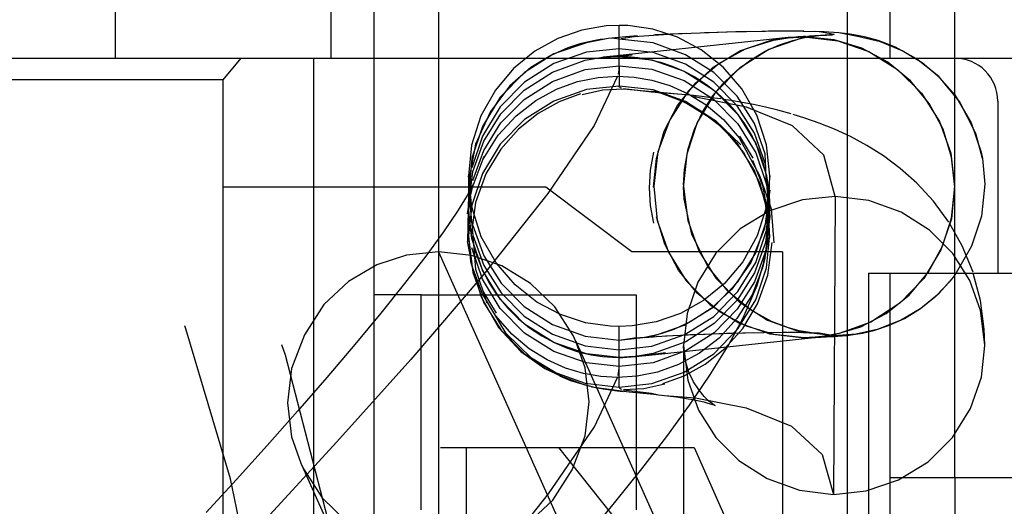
# Model space of a CAD drawing. Header units: millimetres. Extents: x 0 to 210, y 0 to 297.
# Tile 16 of 21: x 146.984 to 148.28, y 158.973 to 159.614. Entities that reach past the tile are written whole.
import ezdxf
from ezdxf.enums import TextEntityAlignment as Align

# ---------------------------------------------------------------- set-up
doc = ezdxf.new("R2010")
doc.units = ezdxf.units.MM
doc.header["$LTSCALE"] = 19.36
doc.linetypes.add('DOT', pattern=[0.2, 0.1, -0.1])
doc.linetypes.add('HIDDEN', pattern=[0.2, 0.1, -0.1])
doc.layers.get('0').update_dxf_attribs({"linetype": 'CONTINUOUS'})
doc.layers.add('DEFAULT_2', color=8, linetype='HIDDEN')
doc.layers.add('Z_DIM_2D', color=7, linetype='CONTINUOUS')
doc.styles.add('TEXTSTYLE_3', font='tridonic-metric-print-light.otf')
doc.styles.add('TEXTSTYLE_4', font='gdt', dxfattribs={"width": 0.7})
doc.dimstyles.new('DIMSTYLE_5', dxfattribs={"dimtxt": 2.2, "dimasz": 3.5, "dimexe": 1.5, "dimexo": 0, "dimgap": 0.55, "dimtad": 1, "dimdec": 0, "dimlfac": 3.529412, "dimdsep": 46, "dimtxsty": 'TEXTSTYLE_3', "dimcen": 0.09, "dimclrt": 5, "dimadec": 0, "dimazin": 2, "dimtp": 0.2, "dimtm": 0.2, "dimtfac": 1, "dimtdec": 0, "dimtofl": 0, "dimtmove": 0, "dimatfit": 3, "dimfxl": 0, "dimtolj": 1, "dimarcsym": 0})

# ---------------------------------------------------------------- blocks, each defined once
blk = doc.blocks.new('*D7')
at = {"layer": 'Z_DIM_2D', "color": 2, "linetype": 'Continuous', "transparency": 16777216}
for p, q in [((141.1741, 164.3623), (144.7965, 164.3623)), ((148.4189, 164.3623), (144.7965, 164.3623)), ((141.1741, 141.4335), (141.1741, 163.8123)), ((148.4189, 139.836), (148.4189, 163.8123))]:
    blk.add_line(p, q, dxfattribs=at)
at = {"layer": 'Z_DIM_2D', "color": 5, "linetype": 'Continuous', "transparency": 16777216}
for s, style, p in [('`', 'TEXTSTYLE_4', (143.2159, 164.9123)), (' (24', 'TEXTSTYLE_3', (139.2639, 164.9123)), ('1.5)  ', 'TEXTSTYLE_3', (147.5123, 164.9123)), ('26', 'TEXTSTYLE_3', (134.9452, 164.9123))]:
    blk.add_text(s, height=2.2, dxfattribs=dict(at, style=style)).set_placement(p, align=Align.CENTER)
blk = doc.blocks.new('_NONE')

msp = doc.modelspace()

# ---------------------------------------------------------------- linework, layer by layer
at = {"color": 7, "linetype": 'Continuous'}
for p, q in [((148.1299, 159.5629), (148.1299, 159.7329)), ((147.1099, 159.5629), (147.1099, 159.7046)), ((147.3933, 159.7046), (147.3933, 159.5629)), ((146.8266, 159.5629), (148.3849, 159.5629)), ((147.2516, 159.5346), (147.2754, 159.5629)), ((147.3705, 159.5629), (147.3705, 157.2396)), ((147.2516, 159.5346), (146.8549, 159.5346)), ((147.2516, 157.2679), (147.2516, 159.5346)), ((148.2716, 159.5063), (148.2716, 159.2796)), ((148.1016, 159.2796), (148.1016, 157.5229)), ((148.1016, 159.2796), (148.3849, 159.2796)), ((148.1299, 157.5229), (148.1299, 159.2796)), ((147.5121, 158.9679), (147.5121, 159.2513)), ((147.5121, 159.2513), (147.7955, 159.2513)), ((147.7955, 159.2513), (147.7955, 158.9679)), ((148.1299, 159.0104), (148.5833, 159.0104)), ((148.2149, 159.0104), (148.2149, 157.7921))]:
    msp.add_line(p, q, dxfattribs=at)
at = {"color": 9, "linetype": 'DOT'}
for p, q in [((147.7729, 159.5882), (147.7632, 159.5893)), ((147.7729, 159.5531), (147.7729, 159.5262)), ((148.0573, 159.3809), (148.0553, 158.9883)), ((147.5746, 159.3279), (147.5746, 159.3504)), ((147.5349, 159.3079), (147.7233, 158.8874)), ((148.0257, 159.2013), (148.0563, 159.1975)), ((147.7945, 159.1699), (147.8342, 159.1751))]:
    msp.add_line(p, q, dxfattribs=at)
for points in [[(147.7585, 159.5888), (147.7298, 159.5834), (147.687, 159.5685), (147.6484, 159.5442), (147.6164, 159.5115), (147.5929, 159.4731), (147.579, 159.4312), (147.5746, 159.3772)], [(147.9669, 159.3964), (147.9655, 159.4371), (147.9511, 159.477), (147.9283, 159.513), (147.8978, 159.5439), (147.8606, 159.5676), (147.8176, 159.5831), (147.7729, 159.5882)], [(147.7729, 159.5755), (147.7298, 159.5707), (147.687, 159.5558), (147.6484, 159.5315), (147.6164, 159.4989), (147.5929, 159.4604), (147.579, 159.4185)], [(147.9655, 159.4244), (147.9511, 159.4643), (147.9283, 159.5003), (147.8978, 159.5312), (147.8606, 159.555), (147.8176, 159.5704), (147.7729, 159.5755)], [(147.7729, 159.5262), (147.7298, 159.5215), (147.687, 159.5065), (147.6484, 159.4822), (147.6164, 159.4496), (147.5929, 159.4111), (147.579, 159.3693), (147.5746, 159.3294)], [(147.9713, 159.3279), (147.9655, 159.3751), (147.9511, 159.4151), (147.9283, 159.451), (147.8978, 159.4819), (147.8606, 159.5057), (147.8176, 159.5211), (147.7729, 159.5262)], [(147.7763, 159.5234), (147.7749, 159.524), (147.7738, 159.5247), (147.7731, 159.5254), (147.7729, 159.5262)], [(147.8613, 159.5147), (147.8155, 159.5181), (147.7786, 159.5227)], [(148.0573, 159.3809), (148.0425, 159.4352), (148.0012, 159.4737), (147.9408, 159.4984), (147.874, 159.5117), (147.8707, 159.5137)], [(147.8579, 159.3941), (147.8635, 159.3491), (147.8778, 159.3093), (147.9004, 159.2732), (147.931, 159.242), (147.9686, 159.2179), (148.0116, 159.2026), (148.0235, 159.2015)], [(148.0573, 159.3809), (148.0143, 159.3764), (147.9715, 159.3619), (147.9326, 159.3381), (147.9003, 159.3059), (147.8767, 159.268), (147.8625, 159.2266), (147.8579, 159.1845)], [(148.2546, 159.1853), (148.2491, 159.2304), (148.2348, 159.27), (148.2123, 159.3057), (148.1818, 159.3365), (148.1446, 159.3602), (148.1018, 159.3756), (148.0573, 159.3809)], [(147.9713, 159.3549), (147.9657, 159.3081), (147.9513, 159.2682), (147.9286, 159.2321), (147.8981, 159.2012), (147.8608, 159.1773), (147.8177, 159.1618), (147.773, 159.1567)], [(147.773, 159.1567), (147.7299, 159.1614), (147.6871, 159.1763), (147.6484, 159.2006), (147.6165, 159.2332), (147.593, 159.2716), (147.579, 159.3133)], [(148.0563, 159.1975), (148.0853, 159.1996), (148.1147, 159.2063), (148.1434, 159.2176), (148.1703, 159.2335), (148.1944, 159.2535), (148.2149, 159.2768)], [(148.0367, 159.1956), (148.0465, 159.1962), (148.0536, 159.1968), (148.0563, 159.1975)], [(148.0195, 159.1947), (148.0269, 159.1951), (148.0317, 159.1951)], [(147.773, 159.1687), (147.79, 159.1704), (147.794, 159.1698)], [(147.7717, 159.145), (147.7723, 159.1481), (147.7727, 159.1511), (147.773, 159.154), (147.773, 159.1567)], [(147.3179, 158.57), (147.4063, 158.6657), (147.5026, 158.7734), (147.5973, 158.8844), (147.68, 158.9889), (147.7407, 159.0774), (147.771, 159.1422)]]:
    msp.add_lwpolyline(points, dxfattribs=at)
at = {"color": 7, "linetype": 'Continuous'}
msp.add_arc((148.2149, 159.5063), 0.0567, 0, 90, dxfattribs=at)
at = {"layer": 'DEFAULT_2', "color": 8, "linetype": 'HIDDEN'}
for p, q in [((147.4499, 159.8179), (147.4499, 156.9846)), ((147.5349, 159.8179), (147.5349, 156.9846)), ((147.8183, 156.9846), (147.8183, 159.8179)), ((148.2149, 159.0104), (148.2149, 159.8179)), ((147.6921, 159.5888), (147.6618, 159.5721)), ((147.9954, 159.5901), (147.7701, 159.5661)), ((147.7927, 159.5913), (147.7756, 159.5886)), ((147.7971, 159.5922), (147.7867, 159.5914)), ((147.8443, 159.5945), (147.7927, 159.5913)), ((147.8205, 159.5936), (147.8183, 159.5934)), ((147.8379, 159.5945), (147.8205, 159.5936)), ((147.862, 159.5955), (147.8404, 159.5946)), ((147.9152, 159.5973), (147.8443, 159.5945)), ((147.9015, 159.5969), (147.8853, 159.5964)), ((147.9265, 159.5976), (147.9015, 159.5969)), ((147.991, 159.5985), (147.9152, 159.5973)), ((147.9436, 159.598), (147.9265, 159.5976)), ((147.9728, 159.5863), (147.9327, 159.5727)), ((147.9697, 159.5984), (147.961, 159.5983)), ((147.9908, 159.5985), (147.9697, 159.5984)), ((148.0088, 159.591), (147.9728, 159.5863)), ((147.9763, 159.5869), (147.9954, 159.5899)), ((148.0369, 159.5976), (147.994, 159.5985)), ((147.9954, 159.5899), (148.0165, 159.5913)), ((148.0165, 159.5913), (148.0088, 159.591)), ((148.0089, 159.5911), (148.0088, 159.5911)), ((148.0157, 159.5914), (148.0098, 159.5912)), ((148.0183, 159.5915), (148.0157, 159.5914)), ((148.056, 159.5872), (148.0165, 159.5913)), ((148.0165, 159.5913), (148.0612, 159.586)), ((148.0238, 159.5918), (148.021, 159.5917)), ((148.0364, 159.5978), (148.0298, 159.5981)), ((148.0562, 159.5941), (148.0369, 159.5976)), ((148.0926, 159.5761), (148.056, 159.5872)), ((148.0612, 159.586), (148.1019, 159.5718)), ((148.1369, 159.5774), (148.114, 159.5862)), ((148.1268, 159.5577), (148.0926, 159.5761)), ((148.1645, 159.5623), (148.1369, 159.5774)), ((147.7281, 159.5602), (147.7514, 159.5642)), ((147.7701, 159.5661), (147.7514, 159.5642)), ((147.7514, 159.5642), (147.7729, 159.5654)), ((147.7729, 159.5654), (147.816, 159.5606)), ((147.816, 159.5606), (147.8588, 159.5457)), ((147.9327, 159.5727), (147.8957, 159.55)), ((148.1939, 159.5389), (148.1645, 159.5623)), ((147.8957, 159.55), (147.864, 159.5197)), ((147.874, 159.5307), (147.9043, 159.5561)), ((148.2213, 159.5058), (148.1939, 159.5389)), ((147.85, 159.5005), (147.874, 159.5307)), ((147.8165, 159.519), (147.8158, 159.519)), ((147.8182, 159.5188), (147.8165, 159.519)), ((147.8429, 159.5121), (147.8185, 159.5193)), ((147.8505, 159.5157), (147.8221, 159.5184)), ((147.864, 159.5197), (147.8396, 159.4819)), ((147.8584, 159.5055), (147.8429, 159.5121)), ((147.8602, 159.5148), (147.8505, 159.5157)), ((147.9206, 159.5071), (147.9098, 159.5087)), ((147.8325, 159.4667), (147.85, 159.5005)), ((147.8974, 159.4815), (147.8584, 159.5055)), ((147.9656, 159.4985), (147.9499, 159.5018)), ((148.2426, 159.4638), (148.2213, 159.5058)), ((147.5946, 159.4538), (147.6173, 159.4898)), ((147.967, 159.4487), (147.9544, 159.4879)), ((148.0175, 159.4841), (148.0022, 159.4889)), ((148.0366, 159.4774), (148.0175, 159.4841)), ((147.8396, 159.4819), (147.8238, 159.4394)), ((148.1948, 159.4794), (148.2097, 159.4379)), ((147.822, 159.431), (147.8325, 159.4667)), ((147.9496, 159.4311), (147.9321, 159.4601)), ((148.2515, 159.4309), (148.2426, 159.4638)), ((147.5787, 159.4482), (147.5746, 159.4078)), ((147.5802, 159.4138), (147.5946, 159.4538)), ((147.9713, 159.4078), (147.967, 159.4487)), ((147.5948, 159.4333), (147.5801, 159.3948)), ((147.8183, 159.3929), (147.822, 159.431)), ((147.8238, 159.4394), (147.8186, 159.3942)), ((148.1431, 159.4178), (148.121, 159.4342)), ((147.5746, 159.3671), (147.5802, 159.4138)), ((147.5746, 159.4078), (147.5746, 159.3549)), ((147.9669, 159.4086), (147.9713, 159.3669)), ((147.9686, 159.3236), (147.9713, 159.4078)), ((147.6766, 159.3929), (147.2516, 159.3929)), ((147.575, 159.4029), (147.5746, 159.3914)), ((147.5809, 159.398), (147.5765, 159.3792)), ((147.5774, 159.3839), (147.5801, 159.3948)), ((147.5774, 159.3839), (147.58, 159.3939)), ((147.7899, 159.3079), (147.6766, 159.3929)), ((147.8186, 159.3942), (147.8232, 159.3491)), ((148.2105, 159.3524), (148.2149, 159.3929)), ((147.5734, 159.3579), (147.5774, 159.3839)), ((147.5746, 159.3849), (147.5735, 159.3216)), ((147.5765, 159.3792), (147.574, 159.361)), ((147.5746, 159.3648), (147.5746, 159.3671)), ((147.9713, 159.3669), (147.9712, 159.3648)), ((148.2071, 159.3471), (148.1869, 159.3746)), ((147.579, 159.3255), (147.5746, 159.3648)), ((147.833, 159.3178), (147.8221, 159.3541)), ((147.9712, 159.3648), (147.9657, 159.3202)), ((147.9688, 159.3207), (147.9712, 159.359)), ((147.8232, 159.3491), (147.8378, 159.3072)), ((148.2249, 159.3156), (148.2084, 159.3449)), ((147.5415, 159.334), (147.5182, 159.3021)), ((147.5746, 159.3294), (147.5773, 159.2951)), ((147.5782, 159.3295), (147.5837, 159.3075)), ((147.593, 159.2837), (147.579, 159.3255)), ((147.8513, 159.2835), (147.833, 159.3178)), ((147.9657, 159.3202), (147.9513, 159.2803)), ((147.9686, 159.3236), (147.9645, 159.2973)), ((147.9667, 159.3077), (147.9692, 159.326)), ((147.9667, 159.3077), (147.9688, 159.3207)), ((147.9689, 159.2771), (147.9744, 159.3201)), ((148.2391, 159.281), (148.2249, 159.3156)), ((147.5786, 159.3031), (147.5349, 159.3079)), ((147.6186, 159.2894), (147.5786, 159.3031)), ((147.5837, 159.3075), (147.5916, 159.2867)), ((147.9883, 159.3079), (147.7899, 159.3079)), ((147.8378, 159.3072), (147.8612, 159.2696)), ((147.9623, 159.2891), (147.9667, 159.3077)), ((147.9883, 159.3079), (147.9883, 158.9113)), ((147.5773, 159.2951), (147.5911, 159.2484)), ((147.9546, 159.2635), (147.9645, 159.2973)), ((147.5916, 159.2867), (147.6015, 159.2674)), ((147.6165, 159.2453), (147.593, 159.2837)), ((147.8759, 159.2532), (147.8513, 159.2835)), ((147.9513, 159.2803), (147.9286, 159.2442)), ((147.6015, 159.2674), (147.6121, 159.2513)), ((147.8612, 159.2696), (147.8929, 159.2382)), ((147.9363, 159.2207), (147.9546, 159.2635)), ((147.5121, 159.2513), (147.4499, 159.2513)), ((147.5936, 159.2559), (147.6111, 159.2269)), ((147.613, 159.2499), (147.6259, 159.234)), ((147.5911, 159.2484), (147.6143, 159.2083)), ((147.6484, 159.2127), (147.6165, 159.2453)), ((147.8929, 159.2382), (147.9305, 159.2143)), ((147.9286, 159.2442), (147.8981, 159.2132)), ((147.4592, 159.2272), (147.4248, 159.1857)), ((147.6259, 159.234), (147.64, 159.2198)), ((147.64, 159.2198), (147.6551, 159.2075)), ((147.6871, 159.1884), (147.6484, 159.2127)), ((147.9305, 159.2143), (147.9714, 159.2)), ((148.1276, 159.2107), (148.1487, 159.2202)), ((147.6143, 159.2083), (147.6437, 159.1767)), ((147.6551, 159.2075), (147.671, 159.197)), ((147.7926, 159.1946), (147.8437, 159.1978)), ((147.8341, 159.197), (147.844, 159.1976)), ((147.8437, 159.1978), (147.9143, 159.2006)), ((147.844, 159.1976), (147.855, 159.1981)), ((147.855, 159.1981), (147.8669, 159.1987)), ((147.8669, 159.1987), (147.8863, 159.1995)), ((147.8976, 159.1999), (147.9215, 159.2007)), ((147.9124, 159.1806), (147.9358, 159.2068)), ((147.9143, 159.2006), (147.9883, 159.2018)), ((147.9215, 159.2007), (147.936, 159.2011)), ((147.936, 159.2011), (147.9506, 159.2014)), ((147.9675, 159.2017), (147.9883, 159.2018)), ((147.9714, 159.2), (148.0166, 159.1946)), ((147.9883, 159.2018), (147.994, 159.2019)), ((147.994, 159.2019), (148.0365, 159.201)), ((148.0365, 159.201), (148.0563, 159.1975)), ((148.0627, 159.2003), (148.038, 159.196)), ((148.2546, 159.1853), (148.2539, 159.2058)), ((147.7299, 159.1734), (147.6871, 159.1884)), ((147.7281, 159.1548), (147.7161, 159.1896)), ((148.0336, 158.4816), (147.7163, 159.1897)), ((147.773, 159.1915), (147.7926, 159.1946)), ((147.8059, 159.1949), (147.8098, 159.1953)), ((147.8098, 159.1953), (147.8121, 159.1955)), ((147.8121, 159.1955), (147.8183, 159.196)), ((147.8125, 159.1717), (148.038, 159.1957)), ((147.8183, 159.196), (147.8254, 159.1965)), ((147.8579, 159.1845), (147.8579, 137.8324)), ((148.0166, 159.1946), (148.0244, 159.1948)), ((148.038, 159.196), (148.0167, 159.1946)), ((148.0244, 159.1948), (148.0317, 159.1951)), ((148.0317, 159.1951), (148.0455, 159.1957)), ((148.0455, 159.1957), (148.056, 159.1964)), ((148.056, 159.1964), (148.0612, 159.1967)), ((148.2546, 156.8748), (148.2546, 159.1846)), ((147.6437, 159.1767), (147.6753, 159.1543)), ((147.773, 159.1687), (147.7299, 159.1734)), ((147.8177, 159.1738), (147.7945, 159.1699)), ((147.7945, 159.1699), (147.8125, 159.1717)), ((147.8863, 159.1599), (147.9124, 159.1806)), ((147.7513, 159.1699), (147.7643, 159.1689)), ((147.7643, 159.1689), (147.773, 159.1687)), ((147.794, 159.1698), (147.773, 159.1687)), ((147.7945, 159.1699), (147.794, 159.1698)), ((147.8587, 159.1446), (147.8863, 159.1599)), ((147.6753, 159.1543), (147.704, 159.1405)), ((147.6944, 159.1446), (147.7088, 159.1384)), ((147.704, 159.1405), (147.7089, 159.1386)), ((147.7088, 159.1384), (147.7343, 159.1308)), ((147.7285, 159.1325), (147.74, 159.1297)), ((147.8306, 159.1343), (147.8587, 159.1446)), ((147.7366, 159.1301), (147.7864, 159.1232)), ((147.7864, 159.1232), (147.8094, 159.1211)), ((147.8094, 159.1211), (147.8183, 159.1202)), ((147.8183, 159.1202), (147.825, 159.1196)), ((147.8641, 159.1143), (147.8707, 159.1131)), ((147.8945, 159.1072), (147.8965, 159.1065)), ((147.3492, 159.0978), (147.3093, 159.0527)), ((147.8357, 159.0646), (147.8658, 159.1059)), ((147.7113, 159.0206), (147.7283, 159.0652)), ((147.8027, 159.0218), (147.8357, 159.0646)), ((147.3093, 159.0527), (147.269, 159.008)), ((147.5378, 159.0501), (147.8717, 159.0501)), ((147.5718, 157.7524), (147.5718, 159.0501)), ((148.0715, 158.5762), (147.6935, 159.0501)), ((147.8717, 159.0501), (148.1087, 158.5148)), ((147.3536, 159.0294), (147.5433, 158.6059)), ((147.6855, 158.9807), (147.7113, 159.0206)), ((147.767, 158.9771), (147.8027, 159.0218)), ((147.269, 159.008), (147.2291, 158.9643)), ((147.6532, 158.9505), (147.6855, 158.9807)), ((147.7289, 158.9312), (147.767, 158.9771))]:
    msp.add_line(p, q, dxfattribs=at)
at = {"layer": 'DEFAULT_2', "color": 8, "linetype": 'DOT'}
for p, q in [((148.0733, 159.6693), (148.0733, 157.1374)), ((147.7729, 159.5531), (147.7729, 159.6062)), ((148.0131, 159.5894), (147.9703, 159.5745)), ((148.0165, 159.5913), (147.9954, 159.5901)), ((148.0299, 159.5921), (148.0131, 159.5894)), ((148.0193, 159.5914), (148.0165, 159.5913)), ((148.0361, 159.5922), (148.0238, 159.5918)), ((148.0562, 159.5941), (148.032, 159.5923)), ((148.0868, 159.5917), (148.0624, 159.5963)), ((147.9703, 159.5745), (147.9314, 159.5499)), ((147.7901, 159.5671), (147.7729, 159.5654)), ((148.1722, 159.5567), (148.1459, 159.5727)), ((147.9314, 159.5499), (147.9005, 159.5183)), ((148.1955, 159.537), (148.1722, 159.5567)), ((147.7709, 159.5393), (147.7403, 159.4741)), ((148.2149, 159.5148), (148.1955, 159.537)), ((147.8992, 159.5169), (147.8759, 159.4783)), ((147.7403, 159.4741), (147.6789, 159.3846)), ((147.8759, 159.4783), (147.8622, 159.4365)), ((147.8622, 159.4365), (147.8579, 159.396)), ((147.8579, 159.396), (147.8579, 159.3941)), ((147.9669, 159.3964), (147.9712, 159.359)), ((147.5746, 159.3898), (147.5803, 159.3299)), ((147.6789, 159.3846), (147.5949, 159.2786)), ((147.9669, 159.3485), (147.9713, 159.3891)), ((147.5746, 159.3549), (147.5746, 159.3671)), ((147.5746, 159.3504), (147.5746, 159.3549)), ((147.9669, 159.3358), (147.97, 159.365)), ((147.9712, 159.359), (147.9713, 159.3549)), ((147.5803, 159.3426), (147.5948, 159.3027)), ((147.9529, 159.3066), (147.9669, 159.3485)), ((147.5746, 159.3294), (147.5746, 159.3279)), ((147.5746, 159.3279), (147.5803, 159.2807)), ((147.5803, 159.3299), (147.5948, 159.29)), ((147.9529, 159.2939), (147.9669, 159.3358)), ((147.9669, 159.2866), (147.9712, 159.3262)), ((147.5948, 159.3027), (147.6176, 159.2667)), ((147.9294, 159.2682), (147.9529, 159.3066)), ((147.5948, 159.29), (147.6176, 159.254)), ((147.9294, 159.2555), (147.9529, 159.2939)), ((147.5949, 159.2786), (147.4987, 159.166)), ((147.5803, 159.2807), (147.5948, 159.2408)), ((147.6176, 159.2667), (147.648, 159.2358)), ((147.8975, 159.2355), (147.9294, 159.2682)), ((147.6176, 159.254), (147.648, 159.2231)), ((147.8975, 159.2228), (147.9294, 159.2555)), ((147.5948, 159.2408), (147.6176, 159.2048)), ((147.648, 159.2358), (147.6853, 159.2121)), ((147.648, 159.2231), (147.6853, 159.1994)), ((147.8588, 159.2112), (147.8975, 159.2355)), ((147.6853, 159.2121), (147.7283, 159.1966)), ((147.816, 159.1963), (147.8588, 159.2112)), ((147.8588, 159.1985), (147.8975, 159.2228)), ((147.6176, 159.2048), (147.648, 159.1739)), ((147.6853, 159.1994), (147.7283, 159.1839)), ((147.773, 159.1296), (147.773, 159.2094)), ((147.816, 159.1836), (147.8581, 159.1983)), ((147.8975, 159.1736), (147.9294, 159.2062)), ((147.7283, 159.1966), (147.773, 159.1915)), ((147.773, 159.1915), (147.816, 159.1963)), ((147.8579, 159.1845), (147.8579, 159.1838)), ((148.25, 159.1426), (148.2546, 159.1846)), ((148.2546, 159.1846), (148.2546, 159.1853)), ((147.648, 159.1739), (147.6853, 159.1501)), ((147.7283, 159.1839), (147.773, 159.1788)), ((147.773, 159.1788), (147.816, 159.1836)), ((147.8579, 159.1838), (147.8634, 159.1388)), ((147.8588, 159.1493), (147.8975, 159.1736)), ((147.4987, 159.166), (147.4014, 159.0573)), ((147.6853, 159.1501), (147.7283, 159.1347)), ((147.816, 159.1344), (147.8588, 159.1493)), ((147.7283, 159.1347), (147.773, 159.1296)), ((147.773, 159.1296), (147.816, 159.1344)), ((147.8634, 159.1388), (147.8777, 159.0992)), ((148.2358, 159.1012), (148.25, 159.1426)), ((147.7749, 159.1273), (147.776, 159.1269)), ((147.7788, 159.126), (147.8154, 159.1214)), ((147.8154, 159.1214), (147.825, 159.1196)), ((147.8329, 159.1187), (147.8735, 159.1153)), ((147.8735, 159.1153), (147.9402, 159.1023)), ((147.8777, 159.0992), (147.9002, 159.0634)), ((147.9402, 159.1023), (148, 159.0781)), ((148.2122, 159.0633), (148.2358, 159.1012)), ((148, 159.0781), (148.0404, 159.0407)), ((147.4014, 159.0573), (147.3129, 158.9614)), ((147.9002, 159.0634), (147.9307, 159.0327)), ((147.9307, 159.0327), (147.9679, 159.009)), ((148.0404, 159.0407), (148.0552, 158.9883)), ((147.9679, 159.009), (148.0107, 158.9936)), ((148.0983, 158.9928), (148.141, 159.0073)), ((148.0107, 158.9936), (148.0552, 158.9883)), ((148.0552, 158.9883), (148.0983, 158.9928)), ((148.0553, 156.7267), (148.0553, 158.9883))]:
    msp.add_line(p, q, dxfattribs=at)
at = {"layer": 'DEFAULT_2', "color": 8, "linetype": 'HIDDEN'}
for points in [[(147.7729, 159.6062), (147.7558, 159.6055), (147.7239, 159.6), (147.6921, 159.5888)], [(147.9099, 159.5513), (147.8812, 159.574), (147.8499, 159.5905), (147.8172, 159.6012), (147.7846, 159.6059), (147.7729, 159.6062)], [(147.7479, 159.5874), (147.7415, 159.5863), (147.7329, 159.5846)], [(147.7867, 159.5914), (147.7818, 159.5911), (147.777, 159.5907), (147.7723, 159.5903), (147.7677, 159.5898), (147.7632, 159.5893), (147.7585, 159.5888), (147.7536, 159.5882), (147.7479, 159.5874)], [(147.8579, 159.396), (147.859, 159.4165), (147.8638, 159.4436), (147.8721, 159.4695), (147.8832, 159.4926), (147.8965, 159.5133), (147.9117, 159.5315), (147.9284, 159.5474), (147.9466, 159.561), (147.9653, 159.572), (147.9844, 159.5806), (148.0017, 159.5864), (148.0152, 159.5897), (148.0249, 159.5914), (148.0299, 159.5921), (148.032, 159.5923), (148.0326, 159.5924)], [(147.9043, 159.5561), (147.9392, 159.5754), (147.9763, 159.5869)], [(148.0163, 159.5984), (148.0091, 159.5984), (148.0018, 159.5985), (147.9908, 159.5985)], [(148.0327, 159.5924), (148.0321, 159.5923), (148.0307, 159.5922), (148.0288, 159.5921), (148.0264, 159.592)], [(148.114, 159.5862), (148.0981, 159.5906), (148.0867, 159.593), (148.0773, 159.5946), (148.0696, 159.5955), (148.0624, 159.5963), (148.0557, 159.5968), (148.0492, 159.5972), (148.0428, 159.5976), (148.0364, 159.5978)], [(147.7329, 159.5846), (147.7214, 159.5817), (147.7054, 159.5765), (147.683, 159.5667)], [(147.683, 159.5667), (147.6566, 159.5506), (147.629, 159.5264), (147.6034, 159.4928), (147.5838, 159.4495), (147.575, 159.4029)], [(147.6618, 159.5721), (147.634, 159.5494), (147.61, 159.5208), (147.591, 159.4868), (147.5787, 159.4482)], [(147.6173, 159.4898), (147.6477, 159.5209), (147.6851, 159.5447), (147.7281, 159.5602)], [(147.7514, 159.5642), (147.7682, 159.5653), (147.7729, 159.5654)], [(147.7739, 159.5654), (147.7844, 159.565), (147.7977, 159.5638), (147.8125, 159.5614), (147.8274, 159.5577), (147.8427, 159.5526), (147.8581, 159.546), (147.8734, 159.5379), (147.8881, 159.5285), (147.9021, 159.5175), (147.9152, 159.5052), (147.9273, 159.4914), (147.9383, 159.4763), (147.9482, 159.4598), (147.9565, 159.442), (147.9632, 159.4229), (147.9681, 159.4025), (147.9707, 159.3815), (147.9713, 159.3669)], [(148.1019, 159.5718), (148.1396, 159.5481), (148.1713, 159.5169), (148.1948, 159.4794)], [(147.9544, 159.4879), (147.9347, 159.5224), (147.9099, 159.5513)], [(148.1813, 159.5033), (148.1569, 159.5331), (148.1268, 159.5577)], [(147.6372, 159.4872), (147.6631, 159.5072), (147.6906, 159.5221), (147.7183, 159.5321), (147.7453, 159.5376), (147.7709, 159.5393)], [(147.7709, 159.5393), (147.7929, 159.5381), (147.8161, 159.5341), (147.8398, 159.5269), (147.8638, 159.5161), (147.8876, 159.5014), (147.9103, 159.4821), (147.9311, 159.4579), (147.9579, 159.4084)], [(147.8588, 159.5457), (147.8974, 159.5214), (147.9294, 159.4888)], [(147.7244, 159.5151), (147.7517, 159.5212), (147.7786, 159.5227)], [(147.7786, 159.5227), (147.8208, 159.5186), (147.8283, 159.5168)], [(147.7222, 159.5158), (147.694, 159.5055), (147.6665, 159.4902), (147.6403, 159.4695), (147.617, 159.4433), (147.5974, 159.4107), (147.5838, 159.373), (147.5783, 159.33)], [(147.8155, 159.5191), (147.8174, 159.5188), (147.8233, 159.5176)], [(147.8283, 159.5168), (147.8607, 159.5048), (147.8997, 159.4809), (147.9334, 159.4486)], [(147.8429, 159.5118), (147.8526, 159.508), (147.8791, 159.4943), (147.9089, 159.4716), (147.9369, 159.4389), (147.9583, 159.3982), (147.9696, 159.3535), (147.9712, 159.3262)], [(147.907, 159.5092), (147.8941, 159.5109), (147.882, 159.5124), (147.8707, 159.5137), (147.8613, 159.5147)], [(148.2149, 159.5148), (148.2367, 159.478), (148.2498, 159.4392), (148.2514, 159.4309)], [(147.9499, 159.5018), (147.935, 159.5047), (147.9206, 159.5071)], [(147.9994, 159.4898), (147.9821, 159.4945), (147.9656, 159.4985)], [(148.2149, 159.3929), (148.2107, 159.4327), (148.1996, 159.4693), (148.1813, 159.5033)], [(147.5939, 159.4301), (147.6138, 159.4617), (147.6372, 159.4872)], [(147.9294, 159.4888), (147.9529, 159.4504), (147.9669, 159.4086)], [(148.121, 159.4342), (148.099, 159.448), (148.0775, 159.4596), (148.0566, 159.4693), (148.0366, 159.4774)], [(147.8183, 159.4392), (147.814, 159.4156), (147.8126, 159.3921), (147.814, 159.3687), (147.8183, 159.3454)], [(148.2097, 159.4379), (148.2148, 159.3946), (148.2105, 159.3514), (148.1968, 159.3103)], [(148.2514, 159.4309), (148.2544, 159.3972), (148.2503, 159.355), (148.2371, 159.3152), (148.2149, 159.277)], [(147.9487, 159.4288), (147.9618, 159.3951), (147.9684, 159.3598)], [(148.1869, 159.3746), (148.1651, 159.3983), (148.1431, 159.4178)], [(147.773, 159.2094), (147.7613, 159.2098), (147.7286, 159.2144), (147.6959, 159.2251), (147.6647, 159.2416), (147.6359, 159.2644), (147.6111, 159.2932), (147.5915, 159.3277), (147.5789, 159.3669), (147.5746, 159.4078)], [(147.9713, 159.4078), (147.9671, 159.3674), (147.9549, 159.3288), (147.9359, 159.2948), (147.9119, 159.2663), (147.8841, 159.2436), (147.8538, 159.2268), (147.8219, 159.2156), (147.79, 159.2102), (147.773, 159.2094)], [(147.9579, 159.4084), (147.9732, 159.3643), (147.9768, 159.3195)], [(147.5808, 159.3965), (147.573, 159.382), (147.5602, 159.3614), (147.5415, 159.334)], [(147.58, 159.3939), (147.5808, 159.3964), (147.5808, 159.3965)], [(148.0265, 159.2012), (148.0257, 159.2013), (148.0235, 159.2015), (148.0184, 159.2023), (148.0101, 159.2039), (147.9962, 159.2076), (147.9737, 159.2162), (147.946, 159.2314), (147.9169, 159.255), (147.8898, 159.2883), (147.8688, 159.331), (147.8588, 159.3772), (147.8579, 159.394)], [(147.5746, 159.3504), (147.5756, 159.3729), (147.5765, 159.3792)], [(147.9713, 159.3891), (147.9645, 159.3384), (147.9463, 159.2937), (147.9216, 159.2587), (147.8943, 159.2331), (147.8676, 159.2159), (147.8449, 159.2054), (147.8294, 159.2001), (147.8192, 159.1974), (147.8127, 159.1961), (147.809, 159.1954), (147.8068, 159.1951), (147.8063, 159.195)], [(147.5746, 159.3671), (147.5751, 159.3525), (147.5782, 159.3295)], [(148.1799, 159.2807), (148.199, 159.3152), (148.2105, 159.3524)], [(147.5994, 159.2403), (147.5842, 159.2844), (147.5806, 159.3292)], [(147.624, 159.2001), (147.5932, 159.2526), (147.5802, 159.2863), (147.5735, 159.3216)], [(147.5349, 159.3079), (147.4929, 159.3035), (147.4537, 159.2905)], [(147.5182, 159.3021), (147.4905, 159.2662), (147.4592, 159.2272)], [(148.1968, 159.3103), (148.1743, 159.2728), (148.1425, 159.2404)], [(147.4537, 159.2905), (147.4166, 159.2687), (147.3843, 159.2385), (147.3586, 159.1986)], [(147.6881, 159.2354), (147.6561, 159.2663), (147.6186, 159.2894)], [(147.9645, 159.2973), (147.9618, 159.2867), (147.948, 159.2513), (147.9281, 159.2198), (147.9047, 159.1942), (147.8788, 159.1742), (147.8513, 159.1594), (147.8236, 159.1494), (147.7966, 159.1438), (147.771, 159.1422)], [(147.9358, 159.2068), (147.9553, 159.2394), (147.9689, 159.2771)], [(148.1248, 159.2268), (148.1548, 159.2507), (148.179, 159.2796)], [(148.1487, 159.2202), (148.1699, 159.2332), (148.1906, 159.2498), (148.2093, 159.2696), (148.2149, 159.2768)], [(148.2539, 159.2058), (148.2489, 159.2437), (148.2394, 159.2796)], [(147.9407, 159.2098), (147.9062, 159.2284), (147.8759, 159.2532)], [(148.1425, 159.2404), (148.1044, 159.2152), (148.0627, 159.2003)], [(147.771, 159.1422), (147.749, 159.1434), (147.7259, 159.1474), (147.7022, 159.1546), (147.6781, 159.1654), (147.6544, 159.1801), (147.6316, 159.1994), (147.6108, 159.2236)], [(147.7161, 159.1896), (147.7124, 159.1974), (147.6881, 159.2354)], [(148.0244, 159.1948), (148.0552, 159.1985), (148.0911, 159.2091), (148.1248, 159.2268)], [(147.8981, 159.2132), (147.8608, 159.1893), (147.8177, 159.1738)], [(147.8658, 159.1059), (147.8926, 159.1453), (147.9166, 159.1839), (147.9363, 159.2207)], [(148.0813, 159.1988), (148.0933, 159.2008), (148.1086, 159.2044), (148.1276, 159.2107)], [(147.3586, 159.1986), (147.3415, 159.154), (147.3364, 159.1089), (147.3417, 159.0643), (147.3538, 159.0295)], [(147.7284, 159.1321), (147.6967, 159.1439), (147.6577, 159.1678), (147.624, 159.2001)], [(147.671, 159.197), (147.6873, 159.1883), (147.7038, 159.1812), (147.7203, 159.1758)], [(148.0167, 159.1946), (147.9773, 159.1987), (147.9407, 159.2098)], [(147.9953, 159.2019), (148.0016, 159.2018), (148.0074, 159.2018), (148.0125, 159.2017)], [(148.0171, 159.2016), (148.0208, 159.2015), (148.0237, 159.2013), (148.0256, 159.2012), (148.0265, 159.2012)], [(148.0612, 159.1967), (148.0669, 159.1972), (148.0732, 159.1978), (148.0813, 159.1988)], [(147.4248, 159.1857), (147.388, 159.1423), (147.3492, 159.0978)], [(147.7203, 159.1758), (147.7361, 159.1721), (147.7513, 159.1699)], [(147.8965, 159.1065), (147.8976, 159.1061), (147.8994, 159.1054), (147.8996, 159.1053), (147.8983, 159.106), (147.8956, 159.1078), (147.8912, 159.1112), (147.8851, 159.1171), (147.8782, 159.1255), (147.871, 159.1365), (147.8649, 159.1495), (147.8604, 159.1639), (147.8583, 159.177), (147.8579, 159.1838)], [(147.773, 159.1687), (147.7777, 159.1688), (147.794, 159.1698)], [(147.7283, 159.0652), (147.7334, 159.1103), (147.7281, 159.1548)], [(147.833, 159.1336), (147.8057, 159.1275), (147.7788, 159.126)], [(147.74, 159.1297), (147.7519, 159.1275), (147.7615, 159.126), (147.7704, 159.1249), (147.7785, 159.124)], [(147.825, 159.1196), (147.8329, 159.1187), (147.8408, 159.1178), (147.8487, 159.1167), (147.8565, 159.1156), (147.8641, 159.1143)], [(147.8714, 159.113), (147.8783, 159.1115), (147.8846, 159.11)], [(147.8846, 159.11), (147.89, 159.1086), (147.8945, 159.1072)], [(147.3538, 159.0295), (147.3574, 159.0218), (147.3817, 158.9838), (147.4137, 158.9529), (147.4512, 158.9298), (147.4913, 158.9161)]]:
    msp.add_lwpolyline(points, dxfattribs=at)
at = {"layer": 'DEFAULT_2', "color": 8, "linetype": 'DOT'}
for points in [[(148.0562, 159.5941), (148.0532, 159.5935), (148.0459, 159.5928), (148.0361, 159.5922)], [(148.1459, 159.5727), (148.1172, 159.5845), (148.0868, 159.5917)], [(147.6173, 159.4776), (147.6477, 159.5086), (147.6851, 159.5324), (147.7281, 159.5479), (147.7729, 159.5531)], [(147.7728, 159.5531), (147.7727, 159.5505), (147.7725, 159.5478), (147.7721, 159.545), (147.7715, 159.542)], [(147.7729, 159.5531), (147.816, 159.5483), (147.8588, 159.5334), (147.8974, 159.5091), (147.9294, 159.4765), (147.9529, 159.4382), (147.9669, 159.3964)], [(147.5802, 159.4016), (147.5946, 159.4415), (147.6173, 159.4776)], [(147.9294, 159.2062), (147.9529, 159.2447), (147.9669, 159.2866)], [(147.7729, 159.1296), (147.7731, 159.1288), (147.7738, 159.128), (147.7749, 159.1273)], [(148.141, 159.0073), (148.1799, 159.0311), (148.2122, 159.0633)]]:
    msp.add_lwpolyline(points, dxfattribs=at)
at = {"layer": 'DEFAULT_2', "color": 8, "linetype": 'HIDDEN'}
for radius in [2.5925, 2.4508]:
    msp.add_circle((144.8574, 158.4013), radius, dxfattribs=at)
at = {"layer": 'DEFAULT_2', "color": 8, "linetype": 'DOT'}
msp.add_circle((144.8574, 158.4013), 2.5453, dxfattribs=at)
at = {"layer": 'DEFAULT_2', "color": 8, "linetype": 'HIDDEN'}
msp.add_arc((144.8574, 158.4013), 2.4792, 244.7888, 115.2112, dxfattribs=at)

# ---------------------------------------------------------------- dimensions: what is measured, and where the dimension line sits
at = {"layer": 'Z_DIM_2D', "color": 2, "linetype": 'Continuous'}
dim = msp.add_linear_dim(base=(148.4189, 164.3623), p1=(141.1741, 141.4335), p2=(148.4189, 139.836), text='<> (24%%p1.5)  ', dimstyle='DIMSTYLE_5', override={"dimblk1": 'NONE', "dimblk2": 'NONE', "dimsah": 1}, dxfattribs=at)
dim.commit()
dim.dimension.update_dxf_attribs({"geometry": '*D7', "text_midpoint": (141.9103, 164.3623), "dimtype": 160})

doc.saveas('drawing.dxf')
